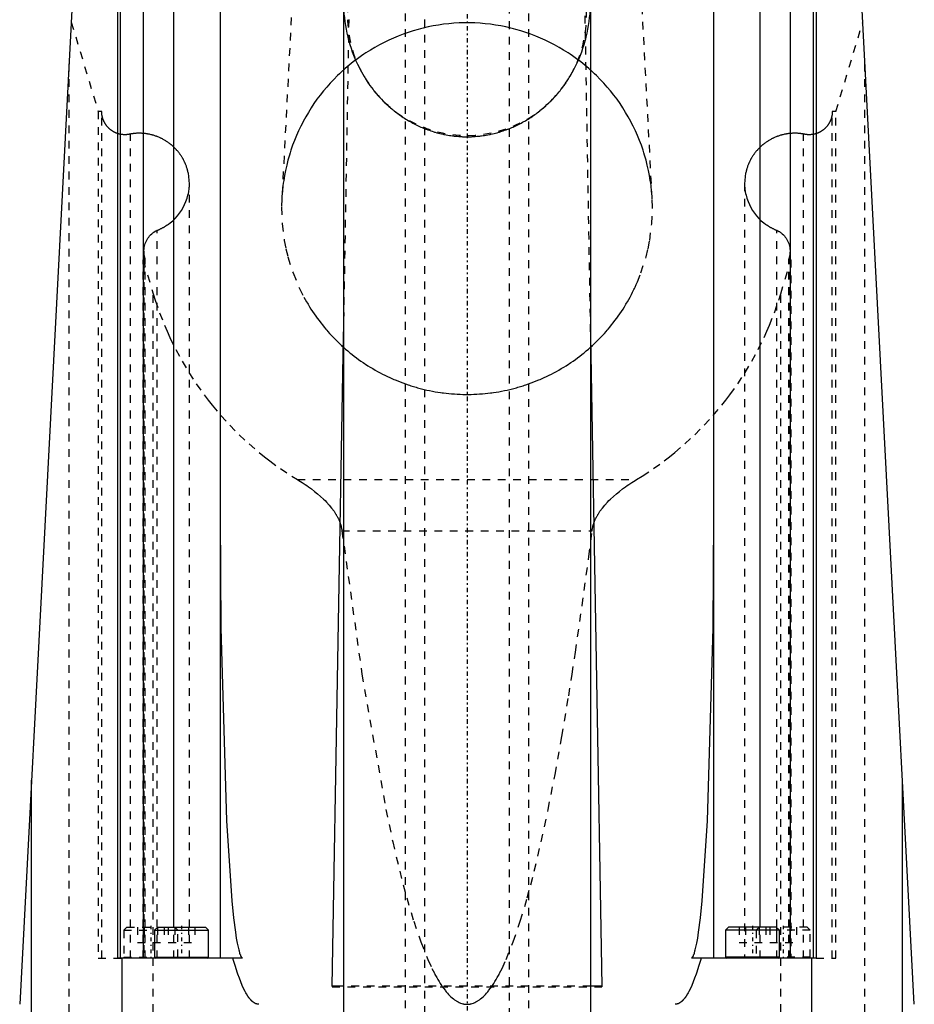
# Model space of a CAD drawing. Extents: x -70 to 70, y -1 to 583.
# Tile 13 of 15: x -58 to 58, y 252 to 379. Entities that reach past the tile are written whole.
import ezdxf

# ---------------------------------------------------------------- set-up
doc = ezdxf.new("R2010")
doc.units = 0
doc.linetypes.add('CENTER', pattern=[1.5, 0.45, -0.5, 0.05, -0.5])
doc.linetypes.add('DASHED', pattern=[2, 1, -1])
for name, color, linetype in [('AM_0', 7, 'CONTINUOUS'), ('AM_3', 7, 'DASHED'), ('AM_7', 7, 'CENTER')]:
    doc.layers.add(name, color=color, linetype=linetype)

msp = doc.modelspace()

# ---------------------------------------------------------------- linework, layer by layer
at = {"layer": 'AM_0', "color": 7, "linetype": 'CONTINUOUS'}
for p, q in [((-45.28, 257.5), (-45.28, 393.5)), ((-44.94, 257.5), (-44.94, 393.5)), ((-41.94, 257.5), (-41.94, 393.5)), ((-38, 261.5), (-38, 393.5)), ((-16, 394.2), (-16, 134)), ((16, 394.2), (16, 134)), ((38, 261.5), (38, 393.5)), ((41.94, 257.5), (41.94, 393.5)), ((44.94, 257.5), (44.94, 393.5)), ((45.28, 393.5), (45.28, 257.5)), ((-32, 391.85), (-32, 257.5)), ((32, 257.5), (32, 391.85)), ((-50.81, 388.76), (-58, 251.5)), ((58, 251.5), (50.81, 388.76)), ((-17.48, 253.85), (-16, 338.24)), ((16, 338.24), (17.47, 253.85)), ((-56.48, 202.5), (-56.48, 280.58)), ((56.48, 202.5), (56.48, 280.58)), ((-40.1, 261.5), (-40.5, 261.1)), ((-40.5, 261.1), (-40.5, 257.6)), ((-40.5, 261.1), (-33.5, 261.1)), ((-40.1, 261.5), (-33.9, 261.5)), ((-33.5, 261.1), (-33.9, 261.5)), ((-33.5, 257.6), (-33.5, 261.1)), ((33.9, 261.5), (33.5, 261.1)), ((33.5, 261.1), (33.5, 257.6)), ((40.5, 261.1), (33.5, 261.1)), ((40.1, 261.5), (33.9, 261.5)), ((40.5, 261.1), (40.1, 261.5)), ((40.5, 257.6), (40.5, 261.1)), ((-29.16, 257.5), (-45.28, 257.5)), ((-44.73, 202.5), (-44.73, 257.5)), ((-40.5, 257.6), (-33.5, 257.6)), ((45.28, 257.5), (29.16, 257.5)), ((40.5, 257.6), (33.5, 257.6)), ((44.73, 202.5), (44.73, 257.5)), ((-16, 253.85), (-17.48, 253.85)), ((17.47, 253.85), (16, 253.85))]:
    msp.add_line(p, q, dxfattribs=at)
for points in [[(-32, 314.66, 0), (-31.9, 300.35, 0), (-31.18, 275.3, 0), (-30.48, 264.92, 0), (-30.26, 262.71, 0), (-30.03, 260.87, 0), (-29.91, 260.09, 0), (-29.79, 259.41, 0), (-29.64, 258.74, 0), (-29.6, 258.58, 0), (-29.56, 258.42, 0), (-29.54, 258.35, 0), (-29.52, 258.28, 0), (-29.48, 258.14, 0), (-29.44, 258.02, 0), (-29.39, 257.91, 0), (-29.35, 257.81, 0), (-29.31, 257.72, 0), (-29.29, 257.68, 0), (-29.27, 257.64, 0), (-29.24, 257.6, 0), (-29.24, 257.59, 0), (-29.23, 257.58, 0), (-29.23, 257.58, 0), (-29.22, 257.57, 0), (-29.22, 257.56, 0), (-29.21, 257.55, 0), (-29.2, 257.54, 0), (-29.19, 257.54, 0), (-29.19, 257.53, 0), (-29.18, 257.52, 0), (-29.18, 257.52, 0), (-29.17, 257.51, 0), (-29.17, 257.5, 0), (-29.16, 257.5, 0)], [(29.16, 257.5, 0), (29.17, 257.5, 0), (29.17, 257.51, 0), (29.18, 257.52, 0), (29.18, 257.52, 0), (29.19, 257.53, 0), (29.19, 257.54, 0), (29.2, 257.54, 0), (29.21, 257.55, 0), (29.22, 257.56, 0), (29.22, 257.57, 0), (29.23, 257.58, 0), (29.23, 257.58, 0), (29.24, 257.59, 0), (29.24, 257.6, 0), (29.25, 257.62, 0), (29.26, 257.63, 0), (29.26, 257.64, 0), (29.27, 257.64, 0), (29.27, 257.65, 0), (29.28, 257.66, 0), (29.29, 257.68, 0), (29.29, 257.68, 0), (29.31, 257.72, 0), (29.35, 257.81, 0), (29.39, 257.91, 0), (29.44, 258.02, 0), (29.48, 258.14, 0), (29.52, 258.28, 0), (29.54, 258.35, 0), (29.56, 258.42, 0), (29.6, 258.58, 0), (29.64, 258.74, 0), (29.79, 259.41, 0), (29.91, 260.09, 0), (30.03, 260.87, 0), (30.26, 262.71, 0), (30.48, 264.92, 0), (31.18, 275.3, 0), (31.9, 300.35, 0), (32, 314.66, 0)], [(-27, 251.5, 0), (-27.02, 251.5, 0), (-27.05, 251.5, 0), (-27.08, 251.5, 0), (-27.09, 251.5, 0), (-27.11, 251.51, 0), (-27.14, 251.51, 0), (-27.17, 251.52, 0), (-27.2, 251.52, 0), (-27.23, 251.53, 0), (-27.27, 251.54, 0), (-27.28, 251.54, 0), (-27.3, 251.55, 0), (-27.33, 251.56, 0), (-27.36, 251.57, 0), (-27.39, 251.58, 0), (-27.42, 251.59, 0), (-27.45, 251.61, 0), (-27.47, 251.62, 0), (-27.48, 251.62, 0), (-27.51, 251.64, 0), (-27.55, 251.66, 0), (-27.56, 251.67, 0), (-27.58, 251.68, 0), (-27.61, 251.7, 0), (-27.64, 251.72, 0), (-27.66, 251.73, 0), (-27.67, 251.74, 0), (-27.7, 251.76, 0), (-27.73, 251.78, 0), (-27.76, 251.81, 0), (-27.8, 251.84, 0), (-27.83, 251.86, 0), (-27.84, 251.88, 0), (-27.86, 251.89, 0), (-27.89, 251.92, 0), (-27.92, 251.95, 0), (-27.95, 251.98, 0), (-27.98, 252.01, 0), (-28.01, 252.04, 0), (-28.03, 252.06, 0), (-28.04, 252.08, 0), (-28.08, 252.11, 0), (-28.11, 252.15, 0), (-28.14, 252.19, 0), (-28.17, 252.23, 0), (-28.2, 252.26, 0), (-28.22, 252.28, 0), (-28.23, 252.3, 0), (-28.26, 252.35, 0), (-28.29, 252.39, 0), (-28.4, 252.54, 0), (-28.59, 252.84, 0), (-28.68, 253, 0), (-28.78, 253.17, 0), (-28.96, 253.55, 0), (-29.15, 253.95, 0), (-29.33, 254.4, 0), (-29.52, 254.88, 0), (-29.7, 255.4, 0), (-29.8, 255.67, 0), (-29.89, 255.95, 0), (-30.07, 256.54, 0), (-30.26, 257.17, 0), (-30.35, 257.5, 0)], [(30.35, 257.5, 0), (30.26, 257.17, 0), (30.07, 256.54, 0), (29.89, 255.95, 0), (29.8, 255.67, 0), (29.7, 255.4, 0), (29.52, 254.88, 0), (29.33, 254.4, 0), (29.15, 253.95, 0), (28.96, 253.55, 0), (28.78, 253.17, 0), (28.68, 253, 0), (28.59, 252.84, 0), (28.4, 252.54, 0), (28.29, 252.39, 0), (28.26, 252.35, 0), (28.23, 252.3, 0), (28.22, 252.28, 0), (28.2, 252.26, 0), (28.17, 252.23, 0), (28.14, 252.19, 0), (28.11, 252.15, 0), (28.08, 252.11, 0), (28.04, 252.08, 0), (28.03, 252.06, 0), (28.01, 252.04, 0), (27.98, 252.01, 0), (27.95, 251.98, 0), (27.92, 251.95, 0), (27.89, 251.92, 0), (27.86, 251.89, 0), (27.84, 251.88, 0), (27.83, 251.86, 0), (27.8, 251.84, 0), (27.76, 251.81, 0), (27.73, 251.78, 0), (27.7, 251.76, 0), (27.67, 251.74, 0), (27.66, 251.73, 0), (27.64, 251.72, 0), (27.61, 251.7, 0), (27.58, 251.68, 0), (27.56, 251.67, 0), (27.55, 251.66, 0), (27.51, 251.64, 0), (27.48, 251.62, 0), (27.47, 251.62, 0), (27.45, 251.61, 0), (27.42, 251.59, 0), (27.39, 251.58, 0), (27.36, 251.57, 0), (27.33, 251.56, 0), (27.3, 251.55, 0), (27.28, 251.54, 0), (27.27, 251.54, 0), (27.23, 251.53, 0), (27.2, 251.52, 0), (27.17, 251.52, 0), (27.14, 251.51, 0), (27.11, 251.51, 0), (27.09, 251.5, 0), (27.08, 251.5, 0), (27.05, 251.5, 0), (27.02, 251.5, 0), (27, 251.5, 0)]]:
    msp.add_polyline3d(points, dxfattribs=at)
for centre, start, end in [((-40.4, 257.6), 180, 270), ((-33.6, 257.6), 270, 0), ((33.6, 257.6), 180, 270), ((40.4, 257.6), 270, 0)]:
    msp.add_arc(centre, 0.1, start, end, dxfattribs=at)
at = {"layer": 'AM_3', "color": 6, "linetype": 'DASHED'}
for p, q in [((-5.5, 559.25), (-5.5, 90)), ((5.5, 90), (5.5, 559.25)), ((-8, 546), (-8, 133)), ((8, 133), (8, 546)), ((-16, 338.24), (-15.1, 389.71)), ((15.1, 389.71), (16, 338.24)), ((-22.57, 383.5), (-24.01, 355.97)), ((24.01, 355.97), (22.57, 383.5)), ((-51.32, 378.9), (-47.82, 367.29)), ((47.82, 367.29), (51.32, 378.9)), ((-51.58, 202.5), (-51.58, 373.93)), ((51.58, 202.5), (51.58, 373.93)), ((-47.82, 367.29), (-47.82, 257.5)), ((-47.36, 367.29), (-47.82, 367.29)), ((-47.36, 257.5), (-47.36, 367.29)), ((47.82, 367.29), (47.36, 367.29)), ((47.36, 257.5), (47.36, 367.29)), ((47.82, 257.5), (47.82, 367.29)), ((-43.63, 257.5), (-43.63, 364.38)), ((43.63, 257.5), (43.63, 364.38)), ((-36, 257.5), (-36, 357.97)), ((36, 357.97), (36, 257.5)), ((-40.18, 257.5), (-40.18, 351.89)), ((40.18, 257.5), (40.18, 351.89)), ((-41.89, 349.18), (-41.89, 257.5)), ((41.89, 257.5), (41.89, 349.18)), ((-42.01, 348.05), (-41.71, 348.15)), ((-42.01, 348.05), (-40.68, 343.66)), ((-42.01, 257.5), (-42.01, 348.05)), ((-41.71, 257.5), (-41.71, 348.15)), ((40.68, 343.66), (42.01, 348.05)), ((41.71, 257.5), (41.71, 348.15)), ((41.71, 348.15), (42.01, 348.05)), ((42.01, 348.05), (42.01, 257.5)), ((-40.68, 202.5), (-40.68, 343.66)), ((40.68, 202.5), (40.68, 343.66)), ((-22, 319.57), (22, 319.57)), ((-16.22, 312.91), (16.22, 312.91)), ((-44.1, 261.5), (-44.5, 261.1)), ((-44.5, 261.1), (-44.5, 257.6)), ((-44.5, 261.1), (-40.5, 261.1)), ((-44.1, 261.5), (-40.1, 261.5)), ((-42.73, 261.5), (-42.73, 259.5)), ((-41.87, 261.5), (-41.87, 259.5)), ((-40.13, 261.5), (-40.13, 259.5)), ((-39.27, 261.5), (-39.27, 259.5)), ((-38.73, 261.5), (-38.73, 259.5)), ((-38, 257.5), (-38, 261.5)), ((-37.5, 261.1), (-37.9, 261.5)), ((-37.87, 261.5), (-37.87, 259.5)), ((-37.5, 257.6), (-37.5, 261.1)), ((-36.13, 261.5), (-36.13, 259.5)), ((-35.27, 261.5), (-35.27, 259.5)), ((35.27, 261.5), (35.27, 259.5)), ((36.13, 261.5), (36.13, 259.5)), ((37.9, 261.5), (37.5, 261.1)), ((37.5, 261.1), (37.5, 257.6)), ((37.87, 261.5), (37.87, 259.5)), ((38, 257.5), (38, 261.5)), ((38.73, 261.5), (38.73, 259.5)), ((39.27, 261.5), (39.27, 259.5)), ((44.1, 261.5), (40.1, 261.5)), ((40.13, 261.5), (40.13, 259.5)), ((44.5, 261.1), (40.5, 261.1)), ((41.87, 261.5), (41.87, 259.5)), ((42.73, 261.5), (42.73, 259.5)), ((44.5, 261.1), (44.1, 261.5)), ((44.5, 257.6), (44.5, 261.1)), ((-42.73, 259.5), (-39.27, 259.5)), ((-38.73, 259.5), (-35.27, 259.5)), ((35.27, 259.5), (38.73, 259.5)), ((39.27, 259.5), (42.73, 259.5)), ((-47.82, 257.5), (-44.73, 257.5)), ((-44.5, 257.6), (-40.5, 257.6)), ((44.5, 257.6), (40.5, 257.6)), ((45.28, 257.5), (47.82, 257.5)), ((-17.48, 253.85), (-17.48, 253.75)), ((-17.48, 253.75), (17.47, 253.75)), ((16, 253.85), (-16, 253.85)), ((17.47, 253.85), (17.47, 253.75))]:
    msp.add_line(p, q, dxfattribs=at)
for points in [[(-16, 381.2, 0), (-15.99, 380.96, 0), (-15.98, 380.47, 0), (-15.95, 379.98, 0), (-15.92, 379.73, 0), (-15.9, 379.48, 0), (-15.84, 378.98, 0), (-15.77, 378.47, 0), (-15.68, 377.96, 0), (-15.58, 377.46, 0), (-15.46, 376.96, 0), (-15.4, 376.72, 0), (-15.34, 376.47, 0), (-15.2, 375.99, 0), (-15.04, 375.52, 0), (-14.88, 375.06, 0), (-14.72, 374.61, 0), (-14.54, 374.17, 0), (-14.44, 373.95, 0), (-14.34, 373.72, 0), (-14.13, 373.28, 0), (-13.9, 372.83, 0), (-13.78, 372.6, 0)], [(13.78, 372.6, 0), (13.9, 372.83, 0), (14.13, 373.28, 0), (14.34, 373.72, 0), (14.44, 373.95, 0), (14.54, 374.17, 0), (14.72, 374.61, 0), (14.88, 375.06, 0), (15.04, 375.52, 0), (15.2, 375.99, 0), (15.34, 376.47, 0), (15.4, 376.72, 0), (15.46, 376.96, 0), (15.58, 377.46, 0), (15.68, 377.96, 0), (15.77, 378.47, 0), (15.84, 378.98, 0), (15.9, 379.48, 0), (15.92, 379.73, 0), (15.95, 379.98, 0), (15.98, 380.47, 0), (15.99, 380.96, 0), (16, 381.2, 0)], [(24.01, 355.97, 0), (23.99, 356.31, 0), (23.94, 356.98, 0), (23.86, 357.66, 0), (23.82, 357.99, 0), (23.77, 358.33, 0), (23.66, 359, 0), (23.53, 359.66, 0), (23.38, 360.32, 0), (23.22, 360.98, 0), (23.03, 361.63, 0), (22.93, 361.95, 0), (22.83, 362.28, 0), (22.61, 362.92, 0), (22.37, 363.55, 0), (22.11, 364.18, 0), (21.84, 364.8, 0), (21.54, 365.41, 0), (21.39, 365.71, 0), (21.24, 366.01, 0), (20.91, 366.6, 0), (20.57, 367.19, 0), (20.39, 367.48, 0), (20.21, 367.76, 0), (19.84, 368.33, 0), (19.45, 368.88, 0), (19.24, 369.15, 0), (19.04, 369.42, 0), (18.62, 369.96, 0), (18.18, 370.47, 0), (17.74, 370.98, 0), (17.27, 371.47, 0), (16.79, 371.95, 0), (16.55, 372.19, 0), (16.3, 372.42, 0), (15.8, 372.87, 0), (15.29, 373.31, 0), (14.76, 373.73, 0), (14.22, 374.14, 0), (13.67, 374.53, 0), (13.39, 374.73, 0), (13.11, 374.91, 0), (12.53, 375.27, 0), (11.95, 375.62, 0), (11.36, 375.95, 0), (10.76, 376.26, 0), (10.15, 376.55, 0), (9.84, 376.69, 0), (9.53, 376.83, 0), (8.91, 377.09, 0), (8.28, 377.33, 0), (7.64, 377.56, 0), (7, 377.76, 0), (6.35, 377.95, 0), (6.02, 378.04, 0), (5.69, 378.12, 0), (5.03, 378.27, 0), (4.37, 378.41, 0), (3.7, 378.52, 0), (3.03, 378.61, 0), (2.36, 378.69, 0), (2.03, 378.72, 0), (1.69, 378.75, 0), (1.01, 378.79, 0), (0.34, 378.8, 0), (0, 378.81, 0), (-0.34, 378.8, 0), (-1.01, 378.79, 0), (-1.69, 378.75, 0), (-2.03, 378.72, 0), (-2.36, 378.69, 0), (-3.03, 378.61, 0), (-3.7, 378.52, 0), (-4.37, 378.41, 0), (-5.03, 378.27, 0), (-5.69, 378.12, 0), (-6.02, 378.04, 0), (-6.35, 377.95, 0), (-7, 377.76, 0), (-7.64, 377.56, 0), (-8.28, 377.33, 0), (-8.91, 377.09, 0), (-9.53, 376.83, 0), (-9.84, 376.69, 0), (-10.15, 376.55, 0), (-10.76, 376.26, 0), (-11.36, 375.95, 0), (-11.95, 375.62, 0), (-12.53, 375.27, 0), (-13.11, 374.91, 0), (-13.39, 374.73, 0), (-13.67, 374.53, 0), (-14.22, 374.14, 0), (-14.76, 373.73, 0), (-15.29, 373.31, 0), (-15.8, 372.87, 0), (-16.3, 372.42, 0), (-16.55, 372.19, 0), (-16.79, 371.95, 0), (-17.27, 371.47, 0), (-17.74, 370.98, 0), (-18.18, 370.47, 0), (-18.62, 369.96, 0), (-19.04, 369.42, 0), (-19.24, 369.15, 0), (-19.45, 368.88, 0), (-19.84, 368.33, 0), (-20.21, 367.76, 0), (-20.39, 367.48, 0), (-20.57, 367.19, 0), (-20.91, 366.6, 0), (-21.24, 366.01, 0), (-21.39, 365.71, 0), (-21.54, 365.41, 0), (-21.84, 364.8, 0), (-22.11, 364.18, 0), (-22.37, 363.55, 0), (-22.61, 362.92, 0), (-22.83, 362.28, 0), (-22.93, 361.95, 0), (-23.03, 361.63, 0), (-23.22, 360.98, 0), (-23.38, 360.32, 0), (-23.53, 359.66, 0), (-23.66, 359, 0), (-23.77, 358.33, 0), (-23.82, 357.99, 0), (-23.86, 357.66, 0), (-23.94, 356.98, 0), (-23.99, 356.31, 0), (-24.01, 355.97, 0)], [(-13.78, 372.6, 0), (-13.7, 372.45, 0), (-13.52, 372.15, 0), (-13.35, 371.85, 0), (-13.25, 371.7, 0), (-13.16, 371.55, 0), (-12.97, 371.26, 0), (-12.78, 370.97, 0), (-12.58, 370.69, 0), (-12.37, 370.41, 0), (-12.16, 370.14, 0), (-12.06, 370, 0), (-11.95, 369.87, 0), (-11.73, 369.61, 0), (-11.52, 369.36, 0), (-11.3, 369.12, 0), (-11.08, 368.89, 0), (-10.85, 368.65, 0), (-10.73, 368.54, 0), (-10.61, 368.42, 0), (-10.37, 368.19, 0), (-10.12, 367.96, 0), (-9.99, 367.85, 0)], [(9.99, 367.85, 0), (10.12, 367.96, 0), (10.37, 368.19, 0), (10.61, 368.42, 0), (10.73, 368.54, 0), (10.85, 368.65, 0), (11.08, 368.89, 0), (11.3, 369.12, 0), (11.52, 369.36, 0), (11.73, 369.61, 0), (11.95, 369.87, 0), (12.06, 370, 0), (12.16, 370.14, 0), (12.37, 370.41, 0), (12.58, 370.69, 0), (12.78, 370.97, 0), (12.97, 371.26, 0), (13.16, 371.55, 0), (13.25, 371.7, 0), (13.35, 371.85, 0), (13.52, 372.15, 0), (13.7, 372.45, 0), (13.78, 372.6, 0)], [(-9.99, 367.85, 0), (-9.92, 367.78, 0), (-9.76, 367.65, 0), (-9.6, 367.52, 0), (-9.52, 367.46, 0), (-9.44, 367.39, 0), (-9.28, 367.26, 0), (-9.11, 367.14, 0), (-8.95, 367.01, 0), (-8.78, 366.89, 0), (-8.61, 366.77, 0), (-8.53, 366.71, 0), (-8.44, 366.65, 0), (-8.27, 366.54, 0), (-8.09, 366.43, 0), (-7.92, 366.32, 0), (-7.74, 366.21, 0), (-7.57, 366.1, 0), (-7.48, 366.05, 0), (-7.39, 366, 0), (-7.21, 365.9, 0), (-7.04, 365.8, 0), (-6.95, 365.76, 0), (-6.86, 365.71, 0), (-6.68, 365.62, 0), (-6.5, 365.53, 0), (-6.42, 365.49, 0), (-6.33, 365.45, 0), (-6.15, 365.37, 0), (-5.98, 365.29, 0), (-5.8, 365.21, 0), (-5.62, 365.14, 0), (-5.44, 365.07, 0), (-5.35, 365.03, 0), (-5.26, 364.99, 0), (-5.07, 364.92, 0), (-4.88, 364.86, 0), (-4.69, 364.79, 0), (-4.5, 364.73, 0), (-4.31, 364.67, 0), (-4.21, 364.64, 0), (-4.11, 364.61, 0), (-3.91, 364.55, 0), (-3.71, 364.5, 0), (-3.51, 364.45, 0), (-3.31, 364.4, 0), (-3.11, 364.35, 0), (-3.01, 364.33, 0), (-2.9, 364.31, 0), (-2.7, 364.27, 0), (-2.5, 364.24, 0), (-2.29, 364.2, 0), (-2.09, 364.17, 0), (-1.88, 364.14, 0), (-1.78, 364.13, 0), (-1.68, 364.12, 0), (-1.48, 364.1, 0), (-1.28, 364.08, 0), (-1.08, 364.06, 0), (-0.88, 364.05, 0), (-0.68, 364.04, 0), (-0.58, 364.03, 0), (-0.48, 364.03, 0), (-0.29, 364.02, 0), (-0.1, 364.02, 0), (0, 364.02, 0), (0.1, 364.02, 0), (0.29, 364.02, 0), (0.48, 364.03, 0), (0.58, 364.03, 0), (0.68, 364.04, 0), (0.88, 364.05, 0), (1.08, 364.06, 0), (1.28, 364.08, 0), (1.48, 364.1, 0), (1.68, 364.12, 0), (1.78, 364.13, 0), (1.88, 364.14, 0), (2.09, 364.17, 0), (2.29, 364.2, 0), (2.5, 364.24, 0), (2.7, 364.27, 0), (2.9, 364.31, 0), (3.01, 364.33, 0), (3.11, 364.35, 0), (3.31, 364.4, 0), (3.51, 364.45, 0), (3.71, 364.5, 0), (3.91, 364.55, 0), (4.11, 364.61, 0), (4.21, 364.64, 0), (4.31, 364.67, 0), (4.5, 364.73, 0), (4.69, 364.79, 0), (4.88, 364.86, 0), (5.07, 364.92, 0), (5.26, 364.99, 0), (5.35, 365.03, 0), (5.44, 365.07, 0), (5.62, 365.14, 0), (5.8, 365.21, 0), (5.98, 365.29, 0), (6.15, 365.37, 0), (6.33, 365.45, 0), (6.42, 365.49, 0), (6.5, 365.53, 0), (6.68, 365.62, 0), (6.86, 365.71, 0), (6.95, 365.76, 0), (7.04, 365.8, 0), (7.21, 365.9, 0), (7.39, 366, 0), (7.48, 366.05, 0), (7.57, 366.1, 0), (7.74, 366.21, 0), (7.92, 366.32, 0), (8.09, 366.43, 0), (8.27, 366.54, 0), (8.44, 366.65, 0), (8.53, 366.71, 0), (8.61, 366.77, 0), (8.78, 366.89, 0), (8.95, 367.01, 0), (9.11, 367.14, 0), (9.28, 367.26, 0), (9.44, 367.39, 0), (9.52, 367.46, 0), (9.6, 367.52, 0), (9.76, 367.65, 0), (9.92, 367.78, 0), (9.99, 367.85, 0)], [(-43.63, 364.38, 0), (-43.66, 364.37, 0), (-43.71, 364.36, 0), (-43.75, 364.35, 0), (-43.78, 364.34, 0), (-43.8, 364.34, 0), (-43.85, 364.33, 0), (-43.9, 364.32, 0), (-43.95, 364.31, 0), (-44, 364.31, 0), (-44.05, 364.3, 0), (-44.08, 364.3, 0), (-44.1, 364.3, 0), (-44.15, 364.29, 0), (-44.2, 364.29, 0), (-44.26, 364.29, 0), (-44.31, 364.29, 0), (-44.36, 364.29, 0), (-44.38, 364.29, 0), (-44.41, 364.29, 0), (-44.46, 364.29, 0), (-44.51, 364.29, 0), (-44.53, 364.29, 0), (-44.56, 364.29, 0), (-44.61, 364.3, 0), (-44.66, 364.3, 0), (-44.68, 364.3, 0), (-44.71, 364.31, 0), (-44.76, 364.31, 0), (-44.81, 364.32, 0), (-44.86, 364.33, 0), (-44.91, 364.34, 0), (-44.96, 364.35, 0), (-44.98, 364.35, 0), (-45.01, 364.36, 0), (-45.06, 364.37, 0), (-45.1, 364.38, 0), (-45.15, 364.39, 0), (-45.2, 364.41, 0), (-45.25, 364.42, 0), (-45.27, 364.43, 0), (-45.3, 364.44, 0), (-45.35, 364.45, 0), (-45.39, 364.47, 0), (-45.44, 364.49, 0), (-45.49, 364.51, 0), (-45.53, 364.53, 0), (-45.56, 364.54, 0), (-45.58, 364.55, 0), (-45.63, 364.57, 0), (-45.67, 364.59, 0), (-45.72, 364.61, 0), (-45.76, 364.64, 0), (-45.81, 364.66, 0), (-45.83, 364.67, 0), (-45.85, 364.68, 0), (-45.89, 364.71, 0), (-45.94, 364.74, 0), (-45.98, 364.76, 0), (-46.02, 364.79, 0), (-46.06, 364.82, 0), (-46.08, 364.83, 0), (-46.11, 364.85, 0), (-46.15, 364.88, 0), (-46.19, 364.91, 0), (-46.21, 364.92, 0), (-46.23, 364.94, 0), (-46.27, 364.97, 0), (-46.3, 365, 0), (-46.32, 365.02, 0), (-46.34, 365.04, 0), (-46.38, 365.07, 0), (-46.42, 365.1, 0), (-46.45, 365.14, 0), (-46.49, 365.17, 0), (-46.52, 365.21, 0), (-46.54, 365.23, 0), (-46.56, 365.25, 0), (-46.59, 365.28, 0), (-46.63, 365.32, 0), (-46.66, 365.36, 0), (-46.69, 365.4, 0), (-46.72, 365.44, 0), (-46.74, 365.46, 0), (-46.75, 365.48, 0), (-46.78, 365.52, 0), (-46.81, 365.56, 0), (-46.84, 365.6, 0), (-46.87, 365.64, 0), (-46.9, 365.69, 0), (-46.91, 365.71, 0), (-46.92, 365.73, 0), (-46.95, 365.77, 0), (-46.97, 365.82, 0), (-47, 365.86, 0), (-47.02, 365.91, 0), (-47.04, 365.95, 0), (-47.06, 365.97, 0), (-47.07, 366, 0), (-47.09, 366.04, 0), (-47.11, 366.09, 0), (-47.13, 366.13, 0), (-47.15, 366.18, 0), (-47.17, 366.23, 0), (-47.17, 366.25, 0), (-47.18, 366.28, 0), (-47.2, 366.32, 0), (-47.22, 366.37, 0), (-47.22, 366.4, 0), (-47.23, 366.42, 0), (-47.25, 366.47, 0), (-47.26, 366.52, 0), (-47.27, 366.54, 0), (-47.27, 366.57, 0), (-47.28, 366.61, 0), (-47.29, 366.66, 0), (-47.3, 366.71, 0), (-47.31, 366.76, 0), (-47.32, 366.81, 0), (-47.33, 366.84, 0), (-47.33, 366.86, 0), (-47.34, 366.91, 0), (-47.34, 366.96, 0), (-47.35, 367.01, 0), (-47.35, 367.06, 0), (-47.35, 367.11, 0), (-47.36, 367.14, 0), (-47.36, 367.16, 0), (-47.36, 367.21, 0), (-47.36, 367.26, 0), (-47.36, 367.29, 0)], [(47.36, 367.29, 0), (47.36, 367.26, 0), (47.36, 367.21, 0), (47.36, 367.16, 0), (47.36, 367.14, 0), (47.35, 367.11, 0), (47.35, 367.06, 0), (47.35, 367.01, 0), (47.34, 366.96, 0), (47.34, 366.91, 0), (47.33, 366.86, 0), (47.33, 366.84, 0), (47.32, 366.81, 0), (47.31, 366.76, 0), (47.3, 366.71, 0), (47.29, 366.66, 0), (47.28, 366.61, 0), (47.27, 366.57, 0), (47.27, 366.54, 0), (47.26, 366.52, 0), (47.25, 366.47, 0), (47.23, 366.42, 0), (47.22, 366.4, 0), (47.22, 366.37, 0), (47.2, 366.32, 0), (47.18, 366.28, 0), (47.17, 366.25, 0), (47.17, 366.23, 0), (47.15, 366.18, 0), (47.13, 366.13, 0), (47.11, 366.09, 0), (47.09, 366.04, 0), (47.07, 366, 0), (47.06, 365.97, 0), (47.04, 365.95, 0), (47.02, 365.91, 0), (47, 365.86, 0), (46.97, 365.82, 0), (46.95, 365.77, 0), (46.92, 365.73, 0), (46.91, 365.71, 0), (46.9, 365.69, 0), (46.87, 365.64, 0), (46.84, 365.6, 0), (46.81, 365.56, 0), (46.78, 365.52, 0), (46.75, 365.48, 0), (46.74, 365.46, 0), (46.72, 365.44, 0), (46.69, 365.4, 0), (46.66, 365.36, 0), (46.63, 365.32, 0), (46.59, 365.28, 0), (46.56, 365.25, 0), (46.54, 365.23, 0), (46.52, 365.21, 0), (46.49, 365.17, 0), (46.45, 365.14, 0), (46.42, 365.1, 0), (46.38, 365.07, 0), (46.34, 365.04, 0), (46.32, 365.02, 0), (46.3, 365, 0), (46.27, 364.97, 0), (46.23, 364.94, 0), (46.21, 364.92, 0), (46.19, 364.91, 0), (46.15, 364.88, 0), (46.11, 364.85, 0), (46.08, 364.83, 0), (46.06, 364.82, 0), (46.02, 364.79, 0), (45.98, 364.76, 0), (45.94, 364.74, 0), (45.89, 364.71, 0), (45.85, 364.68, 0), (45.83, 364.67, 0), (45.81, 364.66, 0), (45.76, 364.64, 0), (45.72, 364.61, 0), (45.67, 364.59, 0), (45.63, 364.57, 0), (45.58, 364.55, 0), (45.56, 364.54, 0), (45.53, 364.53, 0), (45.49, 364.51, 0), (45.44, 364.49, 0), (45.39, 364.47, 0), (45.35, 364.45, 0), (45.3, 364.44, 0), (45.27, 364.43, 0), (45.25, 364.42, 0), (45.2, 364.41, 0), (45.15, 364.39, 0), (45.1, 364.38, 0), (45.06, 364.37, 0), (45.01, 364.36, 0), (44.98, 364.35, 0), (44.96, 364.35, 0), (44.91, 364.34, 0), (44.86, 364.33, 0), (44.81, 364.32, 0), (44.76, 364.31, 0), (44.71, 364.31, 0), (44.68, 364.3, 0), (44.66, 364.3, 0), (44.61, 364.3, 0), (44.56, 364.29, 0), (44.53, 364.29, 0), (44.51, 364.29, 0), (44.46, 364.29, 0), (44.41, 364.29, 0), (44.38, 364.29, 0), (44.36, 364.29, 0), (44.31, 364.29, 0), (44.26, 364.29, 0), (44.2, 364.29, 0), (44.15, 364.29, 0), (44.1, 364.3, 0), (44.08, 364.3, 0), (44.05, 364.3, 0), (44, 364.31, 0), (43.95, 364.31, 0), (43.9, 364.32, 0), (43.85, 364.33, 0), (43.8, 364.34, 0), (43.78, 364.34, 0), (43.75, 364.35, 0), (43.71, 364.36, 0), (43.66, 364.37, 0), (43.63, 364.38, 0)], [(-36, 357.97, 0), (-36.01, 358.29, 0), (-36.07, 358.91, 0), (-36.13, 359.28, 0), (-36.15, 359.38, 0), (-36.18, 359.48, 0), (-36.19, 359.53, 0), (-36.2, 359.58, 0), (-36.23, 359.68, 0), (-36.26, 359.79, 0), (-36.27, 359.84, 0), (-36.29, 359.89, 0), (-36.32, 359.99, 0), (-36.35, 360.09, 0), (-36.37, 360.14, 0), (-36.39, 360.19, 0), (-36.43, 360.28, 0), (-36.46, 360.38, 0), (-36.5, 360.48, 0), (-36.54, 360.58, 0), (-36.59, 360.67, 0), (-36.61, 360.72, 0), (-36.63, 360.77, 0), (-36.68, 360.86, 0), (-36.73, 360.96, 0), (-36.77, 361.05, 0), (-36.82, 361.14, 0), (-36.88, 361.23, 0), (-36.9, 361.28, 0), (-36.93, 361.32, 0), (-36.98, 361.41, 0), (-37.04, 361.5, 0), (-37.1, 361.59, 0), (-37.16, 361.68, 0), (-37.22, 361.76, 0), (-37.25, 361.81, 0), (-37.28, 361.85, 0), (-37.34, 361.93, 0), (-37.41, 362.01, 0), (-37.47, 362.1, 0), (-37.54, 362.18, 0), (-37.61, 362.26, 0), (-37.65, 362.3, 0), (-37.68, 362.34, 0), (-37.75, 362.41, 0), (-37.82, 362.49, 0), (-37.9, 362.56, 0), (-37.97, 362.64, 0), (-38.05, 362.71, 0), (-38.09, 362.75, 0), (-38.13, 362.78, 0), (-38.2, 362.85, 0), (-38.28, 362.92, 0), (-38.32, 362.96, 0), (-38.36, 362.99, 0), (-38.45, 363.06, 0), (-38.53, 363.12, 0), (-38.57, 363.15, 0), (-38.61, 363.18, 0), (-38.7, 363.25, 0), (-38.78, 363.31, 0), (-38.87, 363.37, 0), (-38.96, 363.42, 0), (-39.04, 363.48, 0), (-39.09, 363.51, 0), (-39.13, 363.54, 0), (-39.22, 363.59, 0), (-39.32, 363.64, 0), (-39.41, 363.69, 0), (-39.5, 363.74, 0), (-39.59, 363.79, 0), (-39.64, 363.81, 0), (-39.69, 363.84, 0), (-39.78, 363.88, 0), (-39.88, 363.92, 0), (-39.98, 363.97, 0), (-40.07, 364.01, 0), (-40.17, 364.04, 0), (-40.22, 364.06, 0), (-40.27, 364.08, 0), (-40.37, 364.12, 0), (-40.47, 364.15, 0), (-40.57, 364.18, 0), (-40.67, 364.21, 0), (-40.77, 364.24, 0), (-40.82, 364.26, 0), (-40.87, 364.27, 0), (-40.97, 364.29, 0), (-41.08, 364.32, 0), (-41.18, 364.34, 0), (-41.28, 364.36, 0), (-41.38, 364.38, 0), (-41.44, 364.39, 0), (-41.49, 364.4, 0), (-41.59, 364.41, 0), (-41.7, 364.43, 0), (-41.75, 364.43, 0), (-41.8, 364.44, 0), (-41.9, 364.45, 0), (-42.01, 364.46, 0), (-42.06, 364.46, 0), (-42.11, 364.46, 0), (-42.22, 364.47, 0), (-42.32, 364.47, 0), (-42.43, 364.48, 0), (-42.53, 364.48, 0), (-42.64, 364.47, 0), (-42.69, 364.47, 0), (-42.74, 364.47, 0), (-42.85, 364.47, 0), (-42.95, 364.46, 0), (-43.06, 364.45, 0), (-43.16, 364.44, 0), (-43.27, 364.43, 0), (-43.32, 364.42, 0), (-43.37, 364.42, 0), (-43.48, 364.4, 0), (-43.58, 364.39, 0), (-43.63, 364.38, 0)], [(43.63, 364.38, 0), (43.58, 364.39, 0), (43.48, 364.4, 0), (43.37, 364.42, 0), (43.32, 364.42, 0), (43.27, 364.43, 0), (43.16, 364.44, 0), (43.06, 364.45, 0), (42.95, 364.46, 0), (42.85, 364.47, 0), (42.74, 364.47, 0), (42.69, 364.47, 0), (42.64, 364.47, 0), (42.53, 364.48, 0), (42.43, 364.48, 0), (42.32, 364.47, 0), (42.22, 364.47, 0), (42.11, 364.46, 0), (42.06, 364.46, 0), (42.01, 364.46, 0), (41.9, 364.45, 0), (41.8, 364.44, 0), (41.75, 364.43, 0), (41.7, 364.43, 0), (41.59, 364.41, 0), (41.49, 364.4, 0), (41.44, 364.39, 0), (41.38, 364.38, 0), (41.28, 364.36, 0), (41.18, 364.34, 0), (41.08, 364.32, 0), (40.97, 364.29, 0), (40.87, 364.27, 0), (40.82, 364.26, 0), (40.77, 364.24, 0), (40.67, 364.21, 0), (40.57, 364.18, 0), (40.47, 364.15, 0), (40.37, 364.12, 0), (40.27, 364.08, 0), (40.22, 364.06, 0), (40.17, 364.04, 0), (40.07, 364.01, 0), (39.98, 363.97, 0), (39.88, 363.92, 0), (39.78, 363.88, 0), (39.69, 363.84, 0), (39.64, 363.81, 0), (39.59, 363.79, 0), (39.5, 363.74, 0), (39.41, 363.69, 0), (39.32, 363.64, 0), (39.22, 363.59, 0), (39.13, 363.54, 0), (39.09, 363.51, 0), (39.04, 363.48, 0), (38.96, 363.42, 0), (38.87, 363.37, 0), (38.78, 363.31, 0), (38.7, 363.25, 0), (38.61, 363.18, 0), (38.57, 363.15, 0), (38.53, 363.12, 0), (38.45, 363.06, 0), (38.36, 362.99, 0), (38.32, 362.96, 0), (38.28, 362.92, 0), (38.2, 362.85, 0), (38.13, 362.78, 0), (38.09, 362.75, 0), (38.05, 362.71, 0), (37.97, 362.64, 0), (37.9, 362.56, 0), (37.82, 362.49, 0), (37.75, 362.41, 0), (37.68, 362.34, 0), (37.65, 362.3, 0), (37.61, 362.26, 0), (37.54, 362.18, 0), (37.47, 362.1, 0), (37.41, 362.01, 0), (37.34, 361.93, 0), (37.28, 361.85, 0), (37.25, 361.81, 0), (37.22, 361.76, 0), (37.16, 361.68, 0), (37.1, 361.59, 0), (37.04, 361.5, 0), (36.98, 361.41, 0), (36.93, 361.32, 0), (36.9, 361.28, 0), (36.88, 361.23, 0), (36.82, 361.14, 0), (36.77, 361.05, 0), (36.73, 360.96, 0), (36.68, 360.86, 0), (36.63, 360.77, 0), (36.61, 360.72, 0), (36.59, 360.67, 0), (36.54, 360.58, 0), (36.5, 360.48, 0), (36.46, 360.38, 0), (36.43, 360.28, 0), (36.39, 360.19, 0), (36.37, 360.14, 0), (36.35, 360.09, 0), (36.32, 359.99, 0), (36.29, 359.89, 0), (36.27, 359.84, 0), (36.26, 359.79, 0), (36.23, 359.68, 0), (36.2, 359.58, 0), (36.19, 359.53, 0), (36.18, 359.48, 0), (36.15, 359.38, 0), (36.13, 359.28, 0), (36.07, 358.91, 0), (36.01, 358.29, 0), (36, 357.97, 0)], [(-40.18, 351.89, 0), (-40.15, 351.9, 0), (-40.08, 351.93, 0), (-40.02, 351.96, 0), (-39.98, 351.97, 0), (-39.95, 351.99, 0), (-39.88, 352.01, 0), (-39.82, 352.04, 0), (-39.75, 352.07, 0), (-39.68, 352.11, 0), (-39.62, 352.14, 0), (-39.59, 352.15, 0), (-39.55, 352.17, 0), (-39.49, 352.2, 0), (-39.42, 352.24, 0), (-39.36, 352.27, 0), (-39.3, 352.31, 0), (-39.23, 352.34, 0), (-39.2, 352.36, 0), (-39.17, 352.38, 0), (-39.11, 352.42, 0), (-39.05, 352.46, 0), (-39.02, 352.48, 0), (-38.99, 352.5, 0), (-38.93, 352.54, 0), (-38.87, 352.58, 0), (-38.84, 352.6, 0), (-38.81, 352.62, 0), (-38.75, 352.66, 0), (-38.69, 352.7, 0), (-38.48, 352.85, 0), (-38.15, 353.13, 0), (-37.84, 353.44, 0), (-37.54, 353.76, 0), (-37.27, 354.1, 0), (-37.15, 354.28, 0), (-37.03, 354.46, 0), (-36.8, 354.84, 0), (-36.61, 355.22, 0), (-36.44, 355.63, 0), (-36.29, 356.04, 0), (-36.18, 356.46, 0), (-36.13, 356.67, 0), (-36.09, 356.88, 0), (-36.03, 357.32, 0), (-36, 357.75, 0), (-36, 357.97, 0)], [(36, 357.97, 0), (36, 357.75, 0), (36.03, 357.32, 0), (36.09, 356.88, 0), (36.13, 356.67, 0), (36.18, 356.46, 0), (36.29, 356.04, 0), (36.44, 355.63, 0), (36.61, 355.22, 0), (36.8, 354.84, 0), (37.03, 354.46, 0), (37.15, 354.28, 0), (37.27, 354.1, 0), (37.54, 353.76, 0), (37.84, 353.44, 0), (38.15, 353.13, 0), (38.48, 352.85, 0), (38.69, 352.7, 0), (38.75, 352.66, 0), (38.81, 352.62, 0), (38.84, 352.6, 0), (38.87, 352.58, 0), (38.93, 352.54, 0), (38.99, 352.5, 0), (39.02, 352.48, 0), (39.05, 352.46, 0), (39.11, 352.42, 0), (39.17, 352.38, 0), (39.2, 352.36, 0), (39.23, 352.34, 0), (39.3, 352.31, 0), (39.36, 352.27, 0), (39.42, 352.24, 0), (39.49, 352.2, 0), (39.55, 352.17, 0), (39.59, 352.15, 0), (39.62, 352.14, 0), (39.68, 352.11, 0), (39.75, 352.07, 0), (39.82, 352.04, 0), (39.88, 352.01, 0), (39.95, 351.99, 0), (39.98, 351.97, 0), (40.02, 351.96, 0), (40.08, 351.93, 0), (40.15, 351.9, 0), (40.18, 351.89, 0)], [(-24.01, 355.97, 0), (-24.05, 354.88, 0), (-23.96, 352.71, 0), (-23.69, 350.56, 0), (-23.48, 349.49, 0), (-23.22, 348.43, 0), (-22.56, 346.36, 0), (-21.72, 344.36, 0), (-21.15, 343.23, 0), (-20.97, 342.91, 0), (-20.79, 342.6, 0), (-20.7, 342.44, 0), (-20.61, 342.29, 0), (-20.42, 341.98, 0), (-20.23, 341.67, 0), (-20.03, 341.37, 0), (-19.83, 341.07, 0), (-19.62, 340.77, 0), (-19.52, 340.62, 0), (-19.41, 340.48, 0), (-19.19, 340.19, 0), (-18.97, 339.9, 0), (-18.75, 339.61, 0), (-18.52, 339.33, 0), (-18.29, 339.06, 0), (-18.17, 338.92, 0), (-18.05, 338.78, 0), (-17.81, 338.51, 0), (-17.57, 338.25, 0), (-17.44, 338.11, 0), (-17.32, 337.98, 0), (-17.07, 337.72, 0), (-16.81, 337.47, 0), (-16.68, 337.34, 0), (-16.55, 337.22, 0), (-16.28, 336.97, 0), (-16.02, 336.73, 0), (-15.75, 336.49, 0), (-15.47, 336.25, 0), (-15.19, 336.02, 0), (-15.05, 335.91, 0), (-14.91, 335.79, 0), (-14.63, 335.57, 0), (-14.34, 335.35, 0), (-14.05, 335.14, 0), (-13.75, 334.93, 0), (-13.45, 334.73, 0), (-13.3, 334.62, 0), (-13.15, 334.52, 0), (-12.85, 334.33, 0), (-12.54, 334.14, 0), (-12.23, 333.95, 0), (-11.92, 333.77, 0), (-11.6, 333.59, 0), (-11.44, 333.51, 0), (-11.28, 333.42, 0), (-10.96, 333.25, 0), (-10.64, 333.09, 0), (-10.32, 332.93, 0), (-9.99, 332.78, 0), (-9.66, 332.63, 0), (-9.49, 332.56, 0), (-9.33, 332.49, 0), (-8.99, 332.35, 0), (-8.66, 332.22, 0), (-8.32, 332.09, 0), (-7.98, 331.97, 0), (-7.64, 331.85, 0), (-7.46, 331.79, 0), (-7.29, 331.74, 0), (-6.95, 331.63, 0), (-6.6, 331.53, 0), (-6.43, 331.48, 0), (-6.25, 331.43, 0), (-5.9, 331.34, 0), (-5.55, 331.25, 0), (-5.38, 331.21, 0), (-5.2, 331.17, 0), (-4.85, 331.1, 0), (-4.49, 331.02, 0), (-4.14, 330.96, 0), (-3.78, 330.9, 0), (-3.42, 330.85, 0), (-3.24, 330.82, 0), (-3.06, 330.8, 0), (-2.7, 330.75, 0), (-2.35, 330.72, 0), (-1.99, 330.68, 0), (-1.63, 330.66, 0), (-1.26, 330.63, 0), (-1.08, 330.63, 0), (-0.9, 330.62, 0), (-0.54, 330.61, 0), (-0.18, 330.6, 0), (0, 330.6, 0)], [(0, 330.6, 0), (0.18, 330.6, 0), (0.54, 330.61, 0), (0.9, 330.62, 0), (1.08, 330.63, 0), (1.26, 330.63, 0), (1.63, 330.66, 0), (1.99, 330.68, 0), (2.35, 330.72, 0), (2.7, 330.75, 0), (3.06, 330.8, 0), (3.24, 330.82, 0), (3.42, 330.85, 0), (3.78, 330.9, 0), (4.14, 330.96, 0), (4.49, 331.02, 0), (4.85, 331.1, 0), (5.2, 331.17, 0), (5.38, 331.21, 0), (5.55, 331.25, 0), (5.9, 331.34, 0), (6.25, 331.43, 0), (6.43, 331.48, 0), (6.6, 331.53, 0), (6.95, 331.63, 0), (7.29, 331.74, 0), (7.46, 331.79, 0), (7.64, 331.85, 0), (7.98, 331.97, 0), (8.32, 332.09, 0), (8.66, 332.22, 0), (8.99, 332.35, 0), (9.33, 332.49, 0), (9.49, 332.56, 0), (9.66, 332.63, 0), (9.99, 332.78, 0), (10.32, 332.93, 0), (10.64, 333.09, 0), (10.96, 333.25, 0), (11.28, 333.42, 0), (11.44, 333.51, 0), (11.6, 333.59, 0), (11.92, 333.77, 0), (12.23, 333.95, 0), (12.54, 334.14, 0), (12.85, 334.33, 0), (13.15, 334.52, 0), (13.3, 334.62, 0), (13.45, 334.73, 0), (13.75, 334.93, 0), (14.05, 335.14, 0), (14.34, 335.35, 0), (14.63, 335.57, 0), (14.91, 335.79, 0), (15.05, 335.91, 0), (15.19, 336.02, 0), (15.47, 336.25, 0), (15.75, 336.49, 0), (16.02, 336.73, 0), (16.28, 336.97, 0), (16.55, 337.22, 0), (16.68, 337.34, 0), (16.81, 337.47, 0), (17.07, 337.72, 0), (17.32, 337.98, 0), (17.44, 338.11, 0), (17.57, 338.25, 0), (17.81, 338.51, 0), (18.05, 338.78, 0), (18.17, 338.92, 0), (18.29, 339.06, 0), (18.52, 339.33, 0), (18.75, 339.61, 0), (18.97, 339.9, 0), (19.19, 340.19, 0), (19.41, 340.48, 0), (19.52, 340.62, 0), (19.62, 340.77, 0), (19.83, 341.07, 0), (20.03, 341.37, 0), (20.23, 341.67, 0), (20.42, 341.98, 0), (20.61, 342.29, 0), (20.7, 342.44, 0), (20.79, 342.6, 0), (20.97, 342.91, 0), (21.15, 343.23, 0), (21.32, 343.55, 0), (21.48, 343.87, 0), (21.64, 344.2, 0), (21.72, 344.36, 0), (21.8, 344.52, 0), (21.95, 344.85, 0), (22.09, 345.19, 0), (22.56, 346.36, 0), (23.22, 348.43, 0), (23.48, 349.49, 0), (23.69, 350.56, 0), (23.96, 352.71, 0), (24.05, 354.88, 0), (24.01, 355.97, 0)], [(-41.89, 349.18, 0), (-41.89, 349.28, 0), (-41.88, 349.46, 0), (-41.85, 349.65, 0), (-41.84, 349.74, 0), (-41.82, 349.83, 0), (-41.77, 350.01, 0), (-41.71, 350.19, 0), (-41.65, 350.37, 0), (-41.57, 350.54, 0), (-41.48, 350.7, 0), (-41.43, 350.78, 0), (-41.38, 350.86, 0), (-41.27, 351.01, 0), (-41.15, 351.16, 0), (-41.02, 351.3, 0), (-40.88, 351.42, 0), (-40.74, 351.55, 0), (-40.67, 351.6, 0), (-40.59, 351.66, 0), (-40.43, 351.76, 0), (-40.34, 351.81, 0), (-40.31, 351.83, 0), (-40.28, 351.84, 0), (-40.27, 351.85, 0), (-40.25, 351.86, 0), (-40.23, 351.87, 0), (-40.2, 351.88, 0), (-40.18, 351.89, 0)], [(40.18, 351.89, 0), (40.2, 351.88, 0), (40.23, 351.87, 0), (40.25, 351.86, 0), (40.27, 351.85, 0), (40.28, 351.84, 0), (40.31, 351.83, 0), (40.34, 351.81, 0), (40.36, 351.8, 0), (40.39, 351.78, 0), (40.42, 351.77, 0), (40.43, 351.76, 0), (40.44, 351.75, 0), (40.47, 351.73, 0), (40.5, 351.72, 0), (40.59, 351.66, 0), (40.67, 351.6, 0), (40.74, 351.55, 0), (40.88, 351.42, 0), (41.02, 351.3, 0), (41.15, 351.16, 0), (41.27, 351.01, 0), (41.38, 350.86, 0), (41.43, 350.78, 0), (41.48, 350.7, 0), (41.57, 350.54, 0), (41.65, 350.37, 0), (41.71, 350.19, 0), (41.77, 350.01, 0), (41.82, 349.83, 0), (41.84, 349.74, 0), (41.85, 349.65, 0), (41.88, 349.46, 0), (41.89, 349.28, 0), (41.89, 349.18, 0)], [(-41.71, 348.15, 0), (-41.72, 348.18, 0), (-41.74, 348.24, 0), (-41.76, 348.29, 0), (-41.76, 348.32, 0), (-41.77, 348.35, 0), (-41.79, 348.4, 0), (-41.8, 348.46, 0), (-41.82, 348.52, 0), (-41.83, 348.57, 0), (-41.84, 348.63, 0), (-41.84, 348.66, 0), (-41.85, 348.69, 0), (-41.86, 348.75, 0), (-41.87, 348.8, 0), (-41.87, 348.86, 0), (-41.88, 348.92, 0), (-41.88, 348.98, 0), (-41.88, 349.01, 0), (-41.89, 349.04, 0), (-41.89, 349.09, 0), (-41.89, 349.15, 0), (-41.89, 349.18, 0)], [(41.89, 349.18, 0), (41.89, 349.15, 0), (41.89, 349.09, 0), (41.89, 349.04, 0), (41.88, 349.01, 0), (41.88, 348.98, 0), (41.88, 348.92, 0), (41.87, 348.86, 0), (41.87, 348.8, 0), (41.86, 348.75, 0), (41.85, 348.69, 0), (41.84, 348.66, 0), (41.84, 348.63, 0), (41.83, 348.57, 0), (41.82, 348.52, 0), (41.8, 348.46, 0), (41.79, 348.4, 0), (41.77, 348.35, 0), (41.76, 348.32, 0), (41.76, 348.29, 0), (41.74, 348.24, 0), (41.72, 348.18, 0), (41.71, 348.15, 0)], [(-40.68, 343.66, 0), (-40.42, 342.83, 0), (-39.86, 341.19, 0), (-39.22, 339.58, 0), (-38.88, 338.79, 0), (-38.52, 338, 0), (-37.76, 336.44, 0), (-36.93, 334.92, 0), (-36.05, 333.43, 0), (-35.1, 331.98, 0), (-34.09, 330.57, 0), (-33.57, 329.88, 0), (-33.03, 329.2, 0), (-31.92, 327.88, 0), (-30.75, 326.6, 0), (-29.53, 325.37, 0), (-28.26, 324.19, 0), (-26.94, 323.07, 0), (-26.27, 322.52, 0), (-25.58, 321.99, 0), (-24.18, 320.98, 0), (-22.73, 320.02, 0), (-22, 319.57, 0)], [(22, 319.57, 0), (22.73, 320.02, 0), (24.18, 320.98, 0), (25.58, 321.99, 0), (26.27, 322.52, 0), (26.94, 323.07, 0), (28.26, 324.19, 0), (29.53, 325.37, 0), (30.75, 326.6, 0), (31.92, 327.88, 0), (33.03, 329.2, 0), (33.57, 329.88, 0), (34.09, 330.57, 0), (35.1, 331.98, 0), (36.05, 333.43, 0), (36.93, 334.92, 0), (37.76, 336.44, 0), (38.52, 338, 0), (38.88, 338.79, 0), (39.22, 339.58, 0), (39.86, 341.19, 0), (40.42, 342.83, 0), (40.68, 343.66, 0)], [(-22, 319.57, 0), (-21.79, 319.44, 0), (-21.38, 319.18, 0), (-20.97, 318.91, 0), (-20.77, 318.77, 0), (-20.57, 318.63, 0), (-20.17, 318.34, 0), (-19.77, 318.03, 0), (-19.37, 317.7, 0), (-18.98, 317.36, 0), (-18.6, 317.01, 0), (-18.41, 316.83, 0), (-18.23, 316.64, 0), (-17.88, 316.26, 0), (-17.55, 315.86, 0), (-17.24, 315.45, 0), (-17.08, 315.2, 0), (-17.03, 315.13, 0), (-16.99, 315.06, 0), (-16.97, 315.03, 0), (-16.95, 314.99, 0), (-16.9, 314.92, 0), (-16.86, 314.85, 0), (-16.82, 314.77, 0), (-16.78, 314.7, 0), (-16.75, 314.62, 0), (-16.73, 314.59, 0), (-16.71, 314.55, 0), (-16.67, 314.47, 0), (-16.64, 314.4, 0), (-16.62, 314.36, 0), (-16.6, 314.32, 0), (-16.57, 314.25, 0), (-16.54, 314.17, 0), (-16.52, 314.13, 0), (-16.51, 314.09, 0), (-16.48, 314.02, 0), (-16.45, 313.94, 0), (-16.43, 313.86, 0), (-16.4, 313.78, 0), (-16.38, 313.7, 0), (-16.37, 313.66, 0), (-16.35, 313.62, 0), (-16.33, 313.54, 0), (-16.31, 313.46, 0), (-16.3, 313.38, 0), (-16.28, 313.29, 0), (-16.26, 313.21, 0), (-16.26, 313.17, 0), (-16.25, 313.13, 0), (-16.24, 313.04, 0), (-16.23, 312.96, 0), (-16.22, 312.91, 0)], [(16.22, 312.91, 0), (16.23, 312.96, 0), (16.24, 313.04, 0), (16.25, 313.13, 0), (16.26, 313.17, 0), (16.26, 313.21, 0), (16.28, 313.29, 0), (16.3, 313.38, 0), (16.31, 313.46, 0), (16.33, 313.54, 0), (16.35, 313.62, 0), (16.37, 313.66, 0), (16.38, 313.7, 0), (16.4, 313.78, 0), (16.43, 313.86, 0), (16.45, 313.94, 0), (16.48, 314.02, 0), (16.51, 314.09, 0), (16.52, 314.13, 0), (16.54, 314.17, 0), (16.57, 314.25, 0), (16.6, 314.32, 0), (16.62, 314.36, 0), (16.64, 314.4, 0), (16.67, 314.47, 0), (16.71, 314.55, 0), (16.73, 314.59, 0), (16.75, 314.62, 0), (16.78, 314.7, 0), (16.82, 314.77, 0), (16.86, 314.85, 0), (16.9, 314.92, 0), (16.95, 314.99, 0), (16.97, 315.03, 0), (16.99, 315.06, 0), (17.03, 315.13, 0), (17.08, 315.2, 0), (17.24, 315.45, 0), (17.55, 315.86, 0), (17.88, 316.26, 0), (18.23, 316.64, 0), (18.41, 316.83, 0), (18.6, 317.01, 0), (18.98, 317.36, 0), (19.37, 317.7, 0), (19.77, 318.03, 0), (20.17, 318.34, 0), (20.57, 318.63, 0), (20.77, 318.77, 0), (20.97, 318.91, 0), (21.38, 319.18, 0), (21.79, 319.44, 0), (22, 319.57, 0)], [(-16.22, 312.91, 0), (-13.63, 294.32, 0), (-10.52, 276.76, 0), (-9.63, 272.58, 0), (-8.72, 268.77, 0), (-8.27, 267, 0), (-7.82, 265.33, 0), (-6.91, 262.28, 0), (-5.99, 259.6, 0), (-5.07, 257.3, 0), (-4.54, 256.14, 0), (-4.38, 255.83, 0), (-4.23, 255.53, 0), (-4.15, 255.38, 0), (-4.08, 255.24, 0), (-3.92, 254.97, 0), (-3.77, 254.7, 0), (-3.62, 254.44, 0), (-3.46, 254.2, 0), (-3.31, 253.96, 0), (-3.23, 253.85, 0), (-3.16, 253.74, 0), (-3, 253.53, 0), (-2.85, 253.32, 0), (-2.77, 253.23, 0), (-2.7, 253.13, 0), (-2.54, 252.95, 0), (-2.39, 252.78, 0), (-2.31, 252.7, 0), (-2.23, 252.62, 0), (-2.08, 252.47, 0), (-1.93, 252.33, 0), (-1.77, 252.21, 0), (-1.62, 252.09, 0), (-1.46, 251.98, 0), (-1.39, 251.93, 0), (-1.31, 251.89, 0), (-1.16, 251.8, 0), (-1, 251.73, 0), (-0.85, 251.66, 0), (-0.69, 251.61, 0), (-0.54, 251.57, 0), (-0.46, 251.55, 0), (-0.39, 251.53, 0), (-0.23, 251.51, 0), (-0.08, 251.5, 0), (0, 251.5, 0)], [(0, 251.5, 0), (0.08, 251.5, 0), (0.23, 251.51, 0), (0.39, 251.53, 0), (0.46, 251.55, 0), (0.54, 251.57, 0), (0.69, 251.61, 0), (0.85, 251.66, 0), (1, 251.73, 0), (1.16, 251.8, 0), (1.31, 251.89, 0), (1.39, 251.93, 0), (1.46, 251.98, 0), (1.62, 252.09, 0), (1.77, 252.21, 0), (1.93, 252.33, 0), (2.08, 252.47, 0), (2.23, 252.62, 0), (2.31, 252.7, 0), (2.39, 252.78, 0), (2.54, 252.95, 0), (2.7, 253.13, 0), (2.77, 253.23, 0), (2.85, 253.32, 0), (3, 253.53, 0), (3.16, 253.74, 0), (3.23, 253.85, 0), (3.31, 253.96, 0), (3.46, 254.2, 0), (3.62, 254.44, 0), (3.77, 254.7, 0), (3.92, 254.97, 0), (4.08, 255.24, 0), (4.15, 255.38, 0), (4.23, 255.53, 0), (4.38, 255.83, 0), (4.54, 256.14, 0), (5.07, 257.3, 0), (5.99, 259.6, 0), (6.91, 262.28, 0), (7.82, 265.33, 0), (8.27, 267, 0), (8.72, 268.77, 0), (9.63, 272.58, 0), (10.52, 276.76, 0), (11.42, 281.31, 0), (12.31, 286.24, 0), (13.19, 291.53, 0), (13.63, 294.32, 0), (14.06, 297.19, 0), (14.93, 303.21, 0), (15.8, 309.59, 0), (16.22, 312.91, 0)]]:
    msp.add_polyline3d(points, dxfattribs=at)
for centre, radius, start, end in [((0, 379.7), 15.5, 174.4466, 5.5534), ((-44.4, 257.6), 0.1, 180, 270), ((-37.6, 257.6), 0.1, 270, 0), ((37.6, 257.6), 0.1, 180, 270), ((44.4, 257.6), 0.1, 270, 0)]:
    msp.add_arc(centre, radius, start, end, dxfattribs=at)
at = {"layer": 'AM_7', "color": 4, "linetype": 'CENTER'}
for p, q in [((0, 582.98), (0, 66.53)), ((0, 454.2), (0, 146)), ((-41, 261.7), (-41, 257.3)), ((-37, 261.7), (-37, 257.3)), ((37, 261.7), (37, 257.3)), ((41, 261.7), (41, 257.3))]:
    msp.add_line(p, q, dxfattribs=at)

doc.saveas('drawing.dxf')
